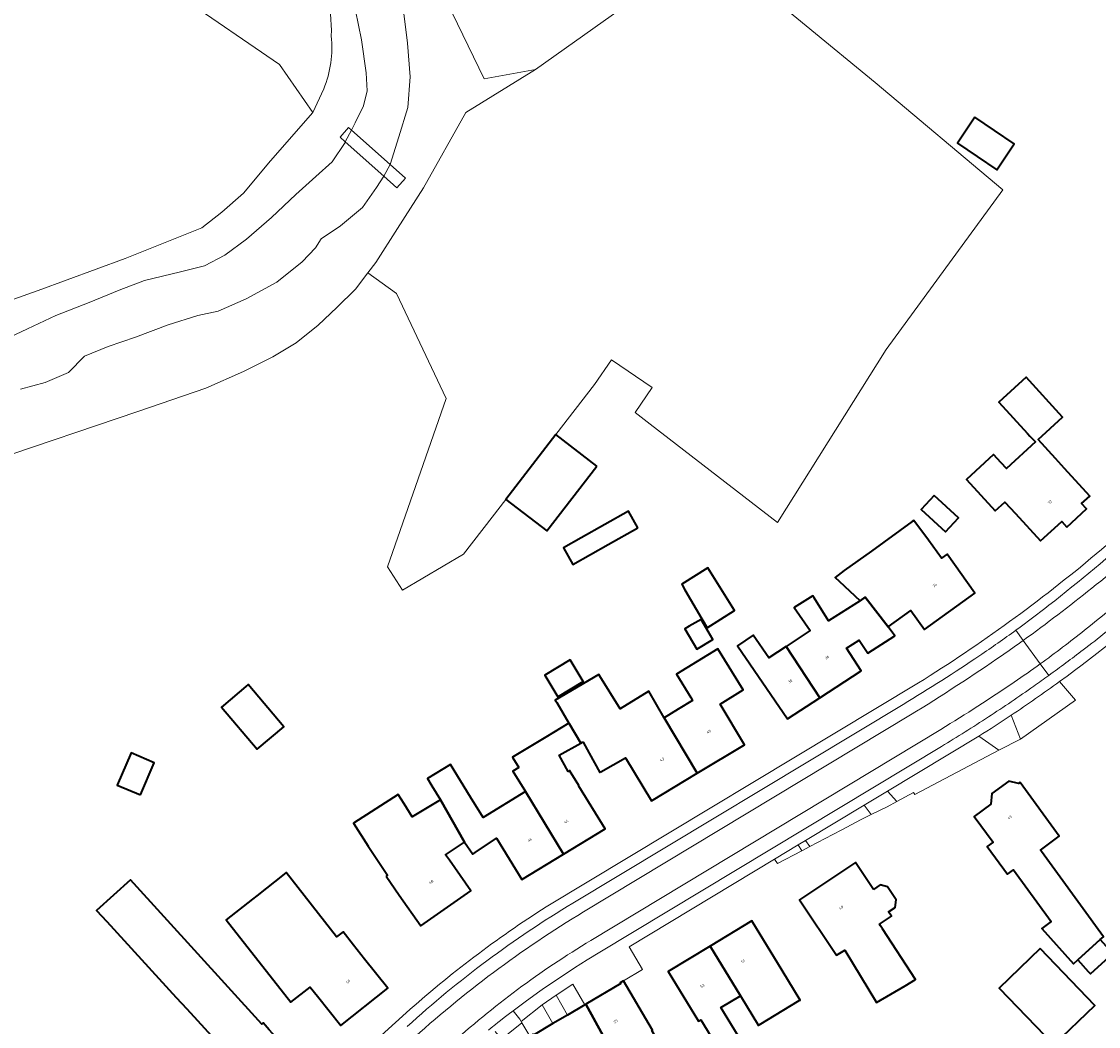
# Model space of a CAD drawing. Header units: metres. Extents: x 201541 to 204988, y 387833 to 394342.
# Tile 42 of 214: x 203693 to 203837, y 389559 to 389694. Entities that reach past the tile are written whole.
import ezdxf
from ezdxf.enums import TextEntityAlignment as Align

# ---------------------------------------------------------------- set-up
doc = ezdxf.new("R2010")
doc.units = ezdxf.units.M
for name, color, linetype, lineweight in [('B-WE-GR-BOS_GEMENGD-GV', 40, 'Continuous', 13), ('B-WE-GR-GROENVOORZIENING-GV', 80, 'Continuous', 18), ('B-WE-GR-HOUTWAL-GV', 40, 'Continuous', 13), ('B-WE-IE-TERREINAFSCHEIDING_KUNSTMATIG_HEKWERK-G', 20, 'IE-TERREINAFSCHEIDING-KUNSTMATIG', 18), ('B-WE-IE-TERREINAFSCHEIDING_KUNSTMATIG_MUUR-G', 90, 'IE-TERREINAFSCHEIDING-KUNSTMATIG-DICHT', 18), ('B-WE-KW-KUNSTWERK_DEK-GV', 170, 'Continuous', 18), ('B-WE-OG-BEBOUWING-GV', 7, 'Continuous', 35), ('B-WE-OG-BEBOUWING-T18', 10, 'Continuous', 18), ('B-WE-OG-TERREIN_ERF-GV', 7, 'Continuous', 18), ('B-WE-OG-WATER-GV', 130, 'Continuous', 18), ('B-WE-OG-WATER_SLOOT-GV', 120, 'Continuous', 18), ('B-WE-VH-ONVERHARD-GV', 252, 'Continuous', 18), ('B-WE-VH-VERHARDING_ASFALT-GV', 252, 'Continuous', 18), ('B-WE-VH-VERHARDING_BETONSTRAATSTEEN-GV', 252, 'Continuous', 18), ('B-WE-VH-VERHARDING_OPEN-GV', 252, 'Continuous', 18), ('B-WE-VH-VERHARDING_TEGEL-GV', 252, 'Continuous', 18)]:
    doc.layers.add(name, color=color, linetype=linetype, lineweight=lineweight)
doc.styles.add('NLCS-ISO-M200-T18', font='NLCS-ISO.ttf', dxfattribs={"height": 0.36})
doc.linetypes.add('IE-TERREINAFSCHEIDING-KUNSTMATIG', pattern='A,4,[82,NLCS.SHX,S=0.75,R=90,X=0,Y=0],4,-2', length=10)
doc.linetypes.add('IE-TERREINAFSCHEIDING-KUNSTMATIG-DICHT', pattern='A,8,-1,[82,NLCS.SHX,S=0.75,R=90,X=0,Y=0],-1', length=10)

msp = doc.modelspace()

# ---------------------------------------------------------------- linework, layer by layer
at = {"layer": 'B-WE-GR-BOS_GEMENGD-GV'}
msp.add_lwpolyline([(203746.559, 389779.47), (203746.833, 389763.445), (203781.218, 389758.515), (203784.274, 389739.218), (203738.333, 389732.974), (203739.569, 389725.772), (203745.193, 389705.26), (203754.474, 389686.08), (203761.371, 389687.331), (203784.711, 389703.952), (203808.099, 389720.608), (203806.712, 389773.707), (203781.378, 389773.213), (203781.185, 389777.626), (203780.819, 389796.08)], close=True, dxfattribs=at)
at = {"layer": 'B-WE-GR-GROENVOORZIENING-GV'}
msp.add_lwpolyline([(203784.711, 389703.952), (203761.371, 389687.331), (203752.02, 389681.596), (203746.352, 389671.509), (203742.893, 389666.064), (203739.957, 389661.505), (203738.915, 389660.115), (203742.74, 389657.341), (203749.39, 389643.271), (203741.529, 389620.763), (203743.536, 389617.603), (203751.734, 389622.465), (203755.539, 389627.391), (203757.382, 389629.777), (203764.076, 389638.444), (203769.248, 389645.14), (203771.521, 389648.482), (203776.986, 389644.765), (203774.693, 389641.393), (203776.715, 389639.827), (203793.74, 389626.667), (203808.316, 389649.838), (203823.922, 389671.241), (203806.806, 389685.584), (203788.327, 389700.824)], dxfattribs=at)
at = {"layer": 'B-WE-GR-HOUTWAL-GV'}
for points in [[(203656.768, 389726.667), (203665.411, 389722.312), (203680.394, 389715.02), (203694.619, 389707.137), (203713.923, 389697.068), (203727.065, 389688.02), (203731.55, 389681.572), (203733.007, 389684.738)], [(203550.125, 389607.286), (203560.541, 389611.616), (203571.331, 389615.712), (203590.184, 389622.018), (203612.094, 389629.355), (203627.414, 389634.587), (203649.843, 389642.092), (203664.228, 389646.781), (203679.281, 389652.267), (203694.791, 389657.757), (203706.432, 389662.015), (203713.994, 389665.082), (203716.666, 389666.131), (203719.374, 389668.245), (203722.275, 389670.794), (203725.889, 389675.107), (203731.55, 389681.572), (203727.065, 389688.02), (203713.923, 389697.068)]]:
    msp.add_lwpolyline(points, dxfattribs=at)
for points in [[(203734.016, 389691.823, 0.1169595), (203731.618, 389703.235)], [(203733.007, 389684.738, 0.1241796), (203734.016, 389691.823)]]:
    msp.add_lwpolyline(points, format="xyb", dxfattribs=at)
at = {"layer": 'B-WE-IE-TERREINAFSCHEIDING_KUNSTMATIG_HEKWERK-G'}
for points in [[(203656.768, 389726.667), (203665.411, 389722.312), (203680.394, 389715.02), (203694.619, 389707.137), (203713.923, 389697.068), (203727.065, 389688.02), (203731.55, 389681.572)], [(203793.74, 389626.667), (203808.316, 389649.838), (203823.922, 389671.241), (203806.806, 389685.584), (203788.327, 389700.824), (203784.711, 389703.952)], [(203761.371, 389687.331), (203752.02, 389681.596), (203746.352, 389671.509), (203742.893, 389666.064), (203739.957, 389661.505), (203738.915, 389660.115)], [(203731.55, 389681.572), (203725.889, 389675.107), (203722.275, 389670.794), (203719.374, 389668.245), (203716.666, 389666.131), (203713.994, 389665.082), (203706.432, 389662.015), (203694.791, 389657.757), (203679.281, 389652.267), (203664.228, 389646.781), (203649.843, 389642.092), (203627.414, 389634.587), (203612.094, 389629.355), (203590.184, 389622.018), (203571.331, 389615.712), (203560.541, 389611.616), (203550.125, 389607.286)], [(203738.915, 389660.115), (203737.268, 389657.917), (203734.769, 389655.474), (203732.256, 389653.084), (203729.318, 389650.756), (203726.2, 389648.862), (203722.269, 389646.885), (203717.22, 389644.675), (203708.12, 389641.542), (203688.562, 389634.96), (203669.753, 389628.55)], [(203741.529, 389620.763), (203749.39, 389643.271), (203742.74, 389657.341), (203738.915, 389660.115)], [(203769.248, 389645.14), (203771.521, 389648.482), (203776.986, 389644.765), (203774.693, 389641.393), (203776.715, 389639.827)], [(203764.076, 389638.444), (203769.248, 389645.14)], [(203757.382, 389629.777), (203764.076, 389638.444)], [(203755.539, 389627.391), (203757.382, 389629.777)], [(203741.529, 389620.763), (203743.536, 389617.603), (203751.734, 389622.465), (203755.539, 389627.391)]]:
    msp.add_lwpolyline(points, dxfattribs=at)
at = {"layer": 'B-WE-IE-TERREINAFSCHEIDING_KUNSTMATIG_MUUR-G'}
for points in [[(203823.382, 389596.196), (203812.153, 389590.261), (203811.966, 389590.546), (203809.745, 389589.326)], [(203804.859, 389586.878), (203802.361, 389585.528)], [(203801.16, 389584.9), (203798.084, 389583.289)], [(203797.015, 389582.73), (203793.729, 389581.009)], [(203798.084, 389583.289), (203797.015, 389582.73)]]:
    msp.add_lwpolyline(points, dxfattribs=at)
at = {"layer": 'B-WE-KW-KUNSTWERK_DEK-GV'}
msp.add_lwpolyline([(203741.054, 389673.058), (203742.791, 389671.511), (203743.932, 389672.792), (203741.901, 389674.6), (203736.714, 389679.218), (203736.325, 389679.565), (203735.184, 389678.284), (203735.894, 389677.652)], close=True, dxfattribs=at)
at = {"layer": 'B-WE-OG-BEBOUWING-GV'}
for points in [[(203820.166, 389680.934), (203817.832, 389677.454), (203823.117, 389673.91), (203825.451, 389677.389)], [(203832.482, 389626.072), (203835.126, 389628.493), (203834.453, 389629.229), (203835.54, 389630.224), (203832.163, 389633.911), (203830.945, 389635.241), (203828.622, 389637.778), (203831.921, 389640.799), (203827.044, 389646.131), (203823.377, 389642.777), (203827.233, 389638.597), (203827.546, 389638.258), (203828.278, 389637.464), (203824.389, 389633.902), (203823.673, 389634.685), (203822.681, 389635.768), (203819.044, 389632.438), (203822.891, 389628.237), (203824.19, 389629.427), (203825.59, 389627.898), (203828.966, 389624.211), (203831.806, 389626.811)], [(203769.549, 389634.217), (203764.076, 389638.444), (203757.382, 389629.777), (203762.854, 389625.55)], [(203814.737, 389630.296), (203812.999, 389628.412), (203816.233, 389625.428), (203817.971, 389627.312)], [(203775.047, 389625.987), (203773.786, 389628.214), (203767.45, 389624.624), (203765.089, 389623.286), (203766.35, 389621.06), (203771.069, 389623.733)], [(203804.793, 389616.216), (203805.494, 389616.666), (203808.575, 389612.73), (203811.616, 389614.912), (203813.443, 389612.341), (203820.146, 389617.221), (203816.439, 389622.422), (203815.699, 389621.888), (203813.949, 389624.313), (203811.982, 389626.962), (203811.792, 389626.825), (203806.321, 389622.867), (203802.694, 389620.243), (203802.254, 389619.924), (203801.447, 389619.34), (203801.992, 389618.831)], [(203784.32, 389612.588), (203788.006, 389614.892), (203784.423, 389620.614), (203780.928, 389618.426), (203781.359, 389617.685), (203783.637, 389613.763)], [(203794.891, 389610.07), (203799.411, 389603.221), (203804.967, 389606.825), (203803.005, 389609.845), (203804.679, 389610.938), (203805.822, 389609.18), (203809.447, 389611.531), (203808.575, 389612.73), (203805.494, 389616.666), (203804.793, 389616.216), (203800.595, 389613.523), (203798.643, 389616.588), (203798.467, 389616.863), (203795.995, 389615.287), (203798.129, 389612.201)], [(203783.518, 389613.695), (203781.915, 389612.787), (203781.326, 389612.46), (203782.946, 389609.711), (203785.079, 389611.027)], [(203799.411, 389603.221), (203794.891, 389610.07), (203792.574, 389608.545), (203790.484, 389611.586), (203788.408, 389610.192), (203795.09, 389600.418)], [(203782.986, 389593.101), (203789.339, 389596.914), (203786.058, 389602.381), (203789.133, 389604.301), (203785.779, 389609.768), (203780.228, 389606.363), (203782.146, 389603.236), (203782.377, 389602.86), (203780.437, 389601.67), (203778.596, 389600.541)], [(203766.01, 389608.284), (203762.607, 389606.234), (203764.34, 389603.357), (203767.742, 389605.407)], [(203770.084, 389593.281), (203773.418, 389595.19), (203776.873, 389589.433), (203782.986, 389593.101), (203778.596, 389600.541), (203776.508, 389604.081), (203772.672, 389601.737), (203769.98, 389606.125), (203769.852, 389606.334), (203764.002, 389602.877), (203764.19, 389602.573), (203765.836, 389599.799), (203765.852, 389599.772), (203767.425, 389597.122), (203767.657, 389597.251), (203767.717, 389597.284), (203768.533, 389595.818), (203769.978, 389593.22)], [(203719.579, 389602.196), (203719.317, 389601.974), (203724.091, 389596.333), (203727.65, 389599.345), (203722.876, 389604.986), (203722.573, 389604.729)], [(203759.117, 389593.894), (203758.328, 389593.41), (203760.005, 389590.654), (203765.103, 389582.274), (203770.667, 389585.674), (203767.172, 389591.39), (203767.131, 389591.457), (203765.909, 389593.457), (203765.744, 389593.357), (203764.542, 389595.521), (203767.425, 389597.122), (203765.852, 389599.772), (203765.836, 389599.799), (203762.731, 389597.936), (203758.263, 389595.255), (203758.318, 389595.167)], [(203708.479, 389590.2), (203710.321, 389594.504), (203707.207, 389595.838), (203705.364, 389591.533)], [(203753.267, 389582.489), (203756.137, 389584.416), (203759.529, 389578.867), (203765.103, 389582.274), (203760.005, 389590.654), (203754.325, 389587.17), (203752.638, 389589.92), (203749.963, 389594.281), (203746.892, 389592.397), (203747.489, 389591.424), (203748.629, 389589.567), (203751.857, 389583.901), (203752.948, 389582.275)], [(203836.929, 389570.831), (203837.37, 389571.231), (203831.221, 389579.67), (203829.07, 389582.623), (203828.934, 389582.81), (203831.469, 389584.676), (203826.241, 389591.881), (203826.02, 389591.719), (203824.72, 389592.05), (203822.44, 389590.402), (203822.305, 389588.984), (203820.059, 389587.33), (203822.601, 389583.877), (203821.816, 389583.299), (203824.55, 389579.584), (203825.334, 389580.162), (203830.404, 389573.273), (203829.131, 389572.335), (203833.367, 389567.604), (203833.947, 389568.13)], [(203741.342, 389579.345), (203743.124, 389576.797), (203745.989, 389572.7), (203752.679, 389577.378), (203749.818, 389581.469), (203749.312, 389582.192), (203751.857, 389583.901), (203748.629, 389589.567), (203744.86, 389587.255), (203743.778, 389589.018), (203742.959, 389590.282), (203736.979, 389586.407), (203738.969, 389583.336), (203741.543, 389579.468)], [(203806.586, 389577.564), (203804.17, 389581.181), (203796.673, 389576.173), (203801.63, 389568.75), (203802.777, 389569.443), (203807.004, 389562.419), (203810.854, 389564.641), (203812.227, 389565.513), (203807.82, 389572.281), (203807.556, 389572.699), (203807.417, 389572.9), (203808.997, 389573.955), (203808.603, 389574.546), (203809.484, 389575.134), (203809.647, 389576.169), (203808.492, 389577.899), (203807.476, 389578.158)], [(203732.177, 389563.249), (203735.302, 389559.321), (203741.585, 389564.322), (203738.475, 389568.23), (203737.006, 389570.076), (203735.586, 389571.897), (203734.735, 389571.226), (203727.978, 389579.803), (203727.695, 389579.58), (203724.037, 389576.698), (203723.478, 389576.258), (203719.939, 389573.47), (203728.613, 389562.459), (203731.19, 389564.489)], [(203718.323, 389552.012), (203723.22, 389546.564), (203730.658, 389553.312), (203725.703, 389558.774), (203724.886, 389559.675), (203724.701, 389559.507), (203707.142, 389578.861), (203702.585, 389574.752), (203703.969, 389573.242), (203713.271, 389563.083), (203714.672, 389561.553), (203718.469, 389557.407), (203715.71, 389554.964)], [(203791.292, 389559.414), (203796.634, 389562.665), (203796.766, 389562.745), (203794.351, 389566.714), (203790.311, 389573.353), (203784.735, 389569.959), (203788.775, 389563.32), (203791.19, 389559.352)], [(203833.947, 389568.13), (203835.344, 389566.588), (203835.66, 389566.239), (203838.632, 389568.996), (203836.929, 389570.831)], [(203788.775, 389563.32), (203784.735, 389569.959), (203779.129, 389566.548), (203783.169, 389559.909), (203783.488, 389560.103), (203785.798, 389556.307), (203788.476, 389557.937), (203786.166, 389561.733)], [(203828.93, 389569.63), (203823.42, 389564.337), (203830.721, 389556.737), (203836.231, 389562.031)], [(203773.131, 389565.309), (203772.697, 389565.05), (203772.762, 389564.94), (203768.089, 389562.187), (203772.479, 389554.228), (203771.567, 389553.688), (203773.451, 389550.492), (203779.16, 389553.857), (203779.609, 389554.122), (203776.92, 389558.684), (203777.006, 389558.735)], [(203767.962, 389562.112), (203765.632, 389560.74), (203763.677, 389559.589), (203761.071, 389558.054), (203761.011, 389558.156), (203760.585, 389557.91), (203767.15, 389546.778), (203773.451, 389550.492), (203771.567, 389553.688), (203772.479, 389554.228), (203768.089, 389562.187)]]:
    msp.add_lwpolyline(points, close=True, dxfattribs=at)
at = {"layer": 'B-WE-OG-TERREIN_ERF-GV'}
for points in [[(203788.327, 389700.824), (203806.806, 389685.584), (203823.922, 389671.241), (203808.316, 389649.838), (203793.74, 389626.667), (203776.715, 389639.827), (203774.693, 389641.393), (203776.986, 389644.765), (203771.521, 389648.482), (203769.248, 389645.14), (203764.076, 389638.444), (203769.549, 389634.217), (203762.854, 389625.55), (203757.382, 389629.777), (203755.539, 389627.391), (203751.734, 389622.465), (203743.536, 389617.603), (203741.529, 389620.763), (203749.39, 389643.271), (203742.74, 389657.341), (203738.915, 389660.115), (203737.268, 389657.917), (203734.769, 389655.474), (203732.256, 389653.084), (203729.318, 389650.756), (203726.2, 389648.862), (203722.269, 389646.885), (203717.22, 389644.675), (203708.12, 389641.542), (203688.562, 389634.96)], [(203762.786, 389575.23), (203812.613, 389605.195)], [(203831.488, 389605.386), (203833.632, 389602.9), (203826.265, 389597.653), (203823.382, 389596.196), (203812.153, 389590.261), (203811.966, 389590.546), (203809.745, 389589.326), (203808.424, 389588.6), (203806.283, 389587.566), (203804.859, 389586.878), (203802.361, 389585.528), (203801.16, 389584.9), (203798.084, 389583.289), (203797.015, 389582.73), (203793.729, 389581.009), (203793.363, 389581.613), (203773.873, 389569.877), (203775.675, 389566.843), (203773.131, 389565.309), (203777.006, 389558.735)], [(203699.696, 389520.651), (203699.833, 389520.773), (203701.063, 389521.866), (203713.668, 389533.412), (203713.178, 389533.826), (203720.962, 389540.871), (203721.252, 389540.588), (203725.291, 389544.259), (203728.472, 389547.312), (203728.605, 389547.435), (203729.209, 389547.995), (203735.658, 389553.976), (203735.935, 389553.664), (203744.024, 389561.017)], [(203760.585, 389557.91), (203759.529, 389559.705), (203756.819, 389557.504), (203756.641, 389557.359), (203757.754, 389555.445), (203764.945, 389541.959), (203768.449, 389543.896), (203770.208, 389540.713), (203771.553, 389541.457), (203774.079, 389536.887), (203773.541, 389536.59), (203770.316, 389534.807), (203769.23, 389534.206), (203765.801, 389540.411), (203765.318, 389540.185), (203776.917, 389516.435), (203788.498, 389518.907), (203789.662, 389516.494), (203790.786, 389516.587), (203803.91, 389517.672), (203804.544, 389517.977), (203815.047, 389523.03), (203826.24, 389528.585), (203845.415, 389538.069)]]:
    msp.add_lwpolyline(points, dxfattribs=at)
for points in [[(203820.166, 389680.934), (203825.451, 389677.389), (203823.117, 389673.91), (203817.832, 389677.454)], [(203832.163, 389633.911), (203835.54, 389630.224), (203834.453, 389629.229), (203835.126, 389628.493), (203832.482, 389626.072), (203831.806, 389626.811), (203828.966, 389624.211), (203825.59, 389627.898), (203824.19, 389629.427), (203822.891, 389628.237), (203819.044, 389632.438), (203822.681, 389635.768), (203823.673, 389634.685), (203824.389, 389633.902), (203828.278, 389637.464), (203827.546, 389638.258), (203827.233, 389638.597), (203823.377, 389642.777), (203827.044, 389646.131), (203831.921, 389640.799), (203828.622, 389637.778), (203830.945, 389635.241)], [(203817.971, 389627.312), (203816.233, 389625.428), (203812.999, 389628.412), (203814.737, 389630.296)], [(203767.45, 389624.624), (203773.786, 389628.214), (203775.047, 389625.987), (203771.069, 389623.733), (203766.35, 389621.06), (203765.089, 389623.286)], [(203798.643, 389616.588), (203800.595, 389613.523), (203804.793, 389616.216), (203801.992, 389618.831), (203801.447, 389619.34), (203802.254, 389619.924), (203802.694, 389620.243), (203806.321, 389622.867), (203811.792, 389626.825), (203811.982, 389626.962), (203813.949, 389624.313), (203815.699, 389621.888), (203816.439, 389622.422), (203820.146, 389617.221), (203813.443, 389612.341), (203811.616, 389614.912), (203808.575, 389612.73), (203809.447, 389611.531), (203805.822, 389609.18), (203804.679, 389610.938), (203803.005, 389609.845), (203804.967, 389606.825), (203799.411, 389603.221), (203795.09, 389600.418), (203788.408, 389610.192), (203790.484, 389611.586), (203792.574, 389608.545), (203794.891, 389610.07), (203798.129, 389612.201), (203795.995, 389615.287), (203798.467, 389616.863)], [(203783.637, 389613.763), (203781.359, 389617.685), (203780.928, 389618.426), (203784.423, 389620.614), (203788.006, 389614.892), (203784.32, 389612.588)], [(203785.079, 389611.027), (203782.946, 389609.711), (203781.326, 389612.46), (203781.915, 389612.787), (203783.518, 389613.695)], [(203749.818, 389581.469), (203752.679, 389577.378), (203745.989, 389572.7), (203743.124, 389576.797), (203741.342, 389579.345), (203741.543, 389579.468), (203738.969, 389583.336), (203736.979, 389586.407), (203742.959, 389590.282), (203743.778, 389589.018), (203744.86, 389587.255), (203748.629, 389589.567), (203747.489, 389591.424), (203746.892, 389592.397), (203749.963, 389594.281), (203752.638, 389589.92), (203754.325, 389587.17), (203760.005, 389590.654), (203758.328, 389593.41), (203759.117, 389593.894), (203758.318, 389595.167), (203758.263, 389595.255), (203762.731, 389597.936), (203765.836, 389599.799), (203764.19, 389602.573), (203764.002, 389602.877), (203769.852, 389606.334), (203769.98, 389606.125), (203772.672, 389601.737), (203776.508, 389604.081), (203778.596, 389600.541), (203780.437, 389601.67), (203782.377, 389602.86), (203782.146, 389603.236), (203780.228, 389606.363), (203785.779, 389609.768), (203789.133, 389604.301), (203786.058, 389602.381), (203789.339, 389596.914), (203782.986, 389593.101), (203776.873, 389589.433), (203773.418, 389595.19), (203770.084, 389593.281), (203769.978, 389593.22), (203768.533, 389595.818), (203767.717, 389597.284), (203767.657, 389597.251), (203767.425, 389597.122), (203764.542, 389595.521), (203765.744, 389593.357), (203765.909, 389593.457), (203767.131, 389591.457), (203767.172, 389591.39), (203770.667, 389585.674), (203765.103, 389582.274), (203759.529, 389578.867), (203756.137, 389584.416), (203753.267, 389582.489), (203752.948, 389582.275), (203751.857, 389583.901), (203749.312, 389582.192)], [(203766.01, 389608.284), (203767.742, 389605.407), (203764.34, 389603.357), (203762.607, 389606.234)], [(203722.573, 389604.729), (203722.876, 389604.986), (203727.65, 389599.345), (203724.091, 389596.333), (203719.317, 389601.974), (203719.579, 389602.196)], [(203708.479, 389590.2), (203705.364, 389591.533), (203707.207, 389595.838), (203710.321, 389594.504)], [(203835.344, 389566.588), (203833.947, 389568.13), (203833.367, 389567.604), (203829.131, 389572.335), (203830.404, 389573.273), (203825.334, 389580.162), (203824.55, 389579.584), (203821.816, 389583.299), (203822.601, 389583.877), (203820.059, 389587.33), (203822.305, 389588.984), (203822.44, 389590.402), (203824.72, 389592.05), (203826.02, 389591.719), (203826.241, 389591.881), (203831.469, 389584.676), (203828.934, 389582.81), (203829.07, 389582.623), (203831.221, 389579.67), (203837.37, 389571.231), (203836.929, 389570.831), (203838.632, 389568.996), (203835.66, 389566.239)], [(203807.82, 389572.281), (203812.227, 389565.513), (203810.854, 389564.641), (203807.004, 389562.419), (203802.777, 389569.443), (203801.63, 389568.75), (203796.673, 389576.173), (203804.17, 389581.181), (203806.586, 389577.564), (203807.476, 389578.158), (203808.492, 389577.899), (203809.647, 389576.169), (203809.484, 389575.134), (203808.603, 389574.546), (203808.997, 389573.955), (203807.417, 389572.9), (203807.556, 389572.699)], [(203734.735, 389571.226), (203735.586, 389571.897), (203737.006, 389570.076), (203738.475, 389568.23), (203741.585, 389564.322), (203735.302, 389559.321), (203732.177, 389563.249), (203731.19, 389564.489), (203728.613, 389562.459), (203719.939, 389573.47), (203723.478, 389576.258), (203724.037, 389576.698), (203727.695, 389579.58), (203727.978, 389579.803)], [(203725.703, 389558.774), (203730.658, 389553.312), (203723.22, 389546.564), (203718.323, 389552.012), (203715.71, 389554.964), (203718.469, 389557.407), (203714.672, 389561.553), (203713.271, 389563.083), (203703.969, 389573.242), (203702.585, 389574.752), (203707.142, 389578.861), (203724.701, 389559.507), (203724.886, 389559.675)], [(203796.634, 389562.665), (203791.292, 389559.414), (203791.19, 389559.352), (203788.775, 389563.32), (203786.166, 389561.733), (203788.476, 389557.937), (203785.798, 389556.307), (203783.488, 389560.103), (203783.169, 389559.909), (203779.129, 389566.548), (203784.735, 389569.959), (203790.311, 389573.353), (203794.351, 389566.714), (203796.766, 389562.745)], [(203828.93, 389569.63), (203836.231, 389562.031), (203830.721, 389556.737), (203823.42, 389564.337)], [(203765.632, 389560.74), (203767.962, 389562.112), (203766.334, 389564.89), (203764.107, 389563.416)], [(203762.24, 389562.087), (203759.417, 389559.896), (203759.529, 389559.705), (203760.585, 389557.91), (203761.011, 389558.156), (203761.071, 389558.054), (203763.677, 389559.589)]]:
    msp.add_lwpolyline(points, close=True, dxfattribs=at)
for points in [[(203836.415, 389622.481, 0.0390124), (203857.039, 389642.563)], [(203812.613, 389605.195, 0.0350604), (203836.415, 389622.481)], [(203847.115, 389618.039, -0.0257958), (203831.488, 389605.386)], [(203744.024, 389561.017, -0.0406508), (203762.786, 389575.23)]]:
    msp.add_lwpolyline(points, format="xyb", dxfattribs=at)
at = {"layer": 'B-WE-OG-WATER-GV'}
for points in [[(203692.401, 389644.55), (203695.723, 389645.405), (203698.82, 389646.744), (203700.997, 389648.964), (203704.128, 389650.239), (203707.807, 389651.493), (203712.182, 389653.166), (203716.162, 389654.407), (203718.89, 389654.988), (203722.627, 389656.615), (203726.741, 389658.877), (203730.115, 389661.58), (203731.882, 389663.471), (203732.652, 389664.682), (203735.251, 389666.402), (203738.18, 389668.853), (203740.067, 389671.55), (203741.054, 389673.058), (203741.901, 389674.6), (203743.04, 389678.329), (203744.254, 389682.244), (203744.563, 389686.355), (203744.23, 389690.877), (203743.439, 389697.026)], [(203737.278, 389695.242), (203738.067, 389691.324), (203738.698, 389686.894), (203738.796, 389684.462), (203738.337, 389682.469), (203737.218, 389680.18), (203736.714, 389679.218), (203735.894, 389677.652), (203735.852, 389677.573), (203734.153, 389674.972), (203731.944, 389672.999), (203729.255, 389670.592), (203726.007, 389667.507), (203722.65, 389664.616), (203719.78, 389662.453), (203717.05, 389661.056), (203713.843, 389660.256), (203709.014, 389659.075), (203705.636, 389657.769), (203701.6, 389656.116), (203697.147, 389654.395), (203693.329, 389652.629), (203689.441, 389650.777)]]:
    msp.add_lwpolyline(points, dxfattribs=at)
at = {"layer": 'B-WE-OG-WATER_SLOOT-GV'}
for points in [[(203688.562, 389634.96), (203708.12, 389641.542), (203717.22, 389644.675), (203722.269, 389646.885), (203726.2, 389648.862), (203729.318, 389650.756), (203732.256, 389653.084), (203734.769, 389655.474), (203737.268, 389657.917), (203738.915, 389660.115), (203739.957, 389661.505), (203742.893, 389666.064), (203746.352, 389671.509), (203752.02, 389681.596), (203761.371, 389687.331), (203754.474, 389686.08), (203745.193, 389705.26)], [(203743.439, 389697.026), (203744.23, 389690.877), (203744.563, 389686.355), (203744.254, 389682.244), (203743.04, 389678.329), (203741.901, 389674.6), (203741.054, 389673.058), (203740.067, 389671.55), (203738.18, 389668.853), (203735.251, 389666.402), (203732.652, 389664.682), (203731.882, 389663.471), (203730.115, 389661.58), (203726.741, 389658.877), (203722.627, 389656.615), (203718.89, 389654.988), (203716.162, 389654.407), (203712.182, 389653.166), (203707.807, 389651.493), (203704.128, 389650.239), (203700.997, 389648.964), (203698.82, 389646.744), (203695.723, 389645.405), (203692.401, 389644.55)], [(203689.441, 389650.777), (203693.329, 389652.629), (203697.147, 389654.395), (203701.6, 389656.116), (203705.636, 389657.769), (203709.014, 389659.075), (203713.843, 389660.256), (203717.05, 389661.056), (203719.78, 389662.453), (203722.65, 389664.616), (203726.007, 389667.507), (203729.255, 389670.592), (203731.944, 389672.999), (203734.153, 389674.972), (203735.852, 389677.573), (203735.894, 389677.652), (203736.714, 389679.218), (203737.218, 389680.18), (203738.337, 389682.469), (203738.796, 389684.462), (203738.698, 389686.894), (203738.067, 389691.324), (203737.278, 389695.242)], [(203733.007, 389684.738), (203731.55, 389681.572), (203725.889, 389675.107), (203722.275, 389670.794), (203719.374, 389668.245), (203716.666, 389666.131), (203713.994, 389665.082), (203706.432, 389662.015), (203694.791, 389657.757), (203679.281, 389652.267), (203664.228, 389646.781), (203649.843, 389642.092), (203627.414, 389634.587), (203612.094, 389629.355), (203590.184, 389622.018), (203571.331, 389615.712), (203560.541, 389611.616), (203550.125, 389607.286)]]:
    msp.add_lwpolyline(points, dxfattribs=at)
for points in [[(203731.618, 389703.235, -0.1169595), (203734.016, 389691.823)], [(203734.016, 389691.823, -0.1241796), (203733.007, 389684.738)]]:
    msp.add_lwpolyline(points, format="xyb", dxfattribs=at)
at = {"layer": 'B-WE-VH-ONVERHARD-GV'}
msp.add_lwpolyline([(203825.039, 389600.889), (203826.265, 389597.653), (203833.632, 389602.9), (203831.488, 389605.386)], dxfattribs=at)
msp.add_lwpolyline([(203831.488, 389605.386, -0.0102474), (203825.039, 389600.889)], format="xyb", dxfattribs=at)
for points in [[(203809.745, 389589.326), (203811.966, 389590.546), (203812.153, 389590.261), (203823.382, 389596.196), (203820.701, 389598.074), (203808.484, 389590.718)], [(203802.361, 389585.528), (203804.859, 389586.878), (203806.283, 389587.566), (203805.347, 389588.829), (203797.503, 389584.106), (203798.084, 389583.289), (203801.16, 389584.9)], [(203793.363, 389581.613), (203793.729, 389581.009), (203797.015, 389582.73), (203796.506, 389583.505)]]:
    msp.add_lwpolyline(points, close=True, dxfattribs=at)
at = {"layer": 'B-WE-VH-VERHARDING_ASFALT-GV'}
for points in [[(203842.171, 389625.657, -0.0151297), (203830.081, 389615.604)], [(203845.062, 389625.759, -0.015612), (203835.831, 389617.889)], [(203835.831, 389617.889, 0.015612), (203845.062, 389625.759)], [(203834.846, 389612.253, 0.0162857), (203847.453, 389622.976)], [(203847.453, 389622.976, -0.0162857), (203834.846, 389612.253)], [(203835.831, 389617.889, -0.0121292), (203826.653, 389610.901)], [(203826.653, 389610.901, 0.0121292), (203835.831, 389617.889)], [(203830.081, 389615.604, -0.0084907), (203825.664, 389612.267)], [(203834.649, 389609.616, 0.0113188), (203840.796, 389614.522)], [(203825.664, 389612.267, -0.008206), (203820.816, 389608.863)], [(203828.923, 389607.762, 0.0118808), (203834.846, 389612.253)], [(203834.846, 389612.253, -0.0118808), (203828.923, 389607.762)], [(203823.886, 389608.929, 0.0035924), (203826.653, 389610.901)], [(203826.653, 389610.901, -0.0035924), (203823.886, 389608.929)], [(203830.052, 389606.203, 0.0060142), (203834.649, 389609.616)], [(203820.816, 389608.863, -0.0136349), (203810.555, 389602.325)], [(203811.558, 389600.927, 0.0132863), (203823.886, 389608.929)], [(203823.886, 389608.929, -0.0132863), (203811.558, 389600.927)], [(203825.448, 389605.326, 0.0069303), (203828.923, 389607.762)], [(203828.923, 389607.762, -0.0069303), (203825.448, 389605.326)], [(203815.614, 389598.99, 0.0126143), (203825.448, 389605.326)], [(203825.448, 389605.326, -0.0126143), (203815.614, 389598.99)], [(203828.057, 389604.776, 0.0023695), (203830.052, 389606.203)], [(203821.976, 389600.646, 0.009508), (203828.057, 389604.776)], [(203815.69, 389596.706, 0.0088299), (203821.976, 389600.646)], [(203766.334, 389575.713, 0.0491253), (203744.183, 389559.209)], [(203744.501, 389557.167, -0.0493868), (203767.792, 389574.553)], [(203767.792, 389574.553, 0.0493868), (203744.501, 389557.167)], [(203749.832, 389556.657, -0.0484628), (203768.752, 389570.732)], [(203768.752, 389570.732, 0.0484628), (203749.832, 389556.657)]]:
    msp.add_lwpolyline(points, format="xyb", dxfattribs=at)
for points in [[(203826.653, 389610.901), (203825.664, 389612.267)], [(203825.664, 389612.267), (203826.653, 389610.901)], [(203828.923, 389607.762), (203826.653, 389610.901)], [(203826.653, 389610.901), (203828.923, 389607.762)], [(203830.052, 389606.203), (203828.923, 389607.762)], [(203828.923, 389607.762), (203830.052, 389606.203)], [(203810.555, 389602.325), (203766.334, 389575.713)], [(203767.792, 389574.553), (203811.558, 389600.927)], [(203811.558, 389600.927), (203767.792, 389574.553)], [(203768.752, 389570.732), (203815.614, 389598.99)], [(203815.614, 389598.99), (203768.752, 389570.732)], [(203755.064, 389558.725), (203755.429, 389559.02), (203755.989, 389559.468), (203756.332, 389559.738), (203756.665, 389559.999), (203757.178, 389560.402), (203757.885, 389560.945), (203758.188, 389561.177), (203758.377, 389561.322), (203759.982, 389562.519), (203761.604, 389563.692), (203762.236, 389564.138), (203763.244, 389564.839), (203764.902, 389565.962), (203766.576, 389567.059), (203768.267, 389568.131), (203769.974, 389569.177), (203815.69, 389596.706)]]:
    msp.add_lwpolyline(points, dxfattribs=at)
at = {"layer": 'B-WE-VH-VERHARDING_BETONSTRAATSTEEN-GV'}
msp.add_lwpolyline([(203825.039, 389600.889, -0.0065989), (203820.701, 389598.074)], format="xyb", dxfattribs=at)
for points in [[(203823.382, 389596.196), (203826.265, 389597.653), (203825.039, 389600.889)], [(203820.701, 389598.074), (203823.382, 389596.196)]]:
    msp.add_lwpolyline(points, dxfattribs=at)
for points in [[(203809.745, 389589.326), (203808.484, 389590.718), (203805.347, 389588.829), (203806.283, 389587.566), (203808.424, 389588.6)], [(203797.015, 389582.73), (203798.084, 389583.289), (203797.503, 389584.106), (203796.506, 389583.505)]]:
    msp.add_lwpolyline(points, close=True, dxfattribs=at)
at = {"layer": 'B-WE-VH-VERHARDING_OPEN-GV'}
for points in [[(203758.377, 389561.322), (203758.188, 389561.177), (203757.885, 389560.945), (203757.178, 389560.402), (203756.665, 389559.999), (203756.332, 389559.738), (203755.989, 389559.468), (203755.429, 389559.02), (203755.064, 389558.725)], [(203755.934, 389558.516), (203756.819, 389557.504), (203759.529, 389559.705), (203759.417, 389559.896), (203759.246, 389560.186), (203758.377, 389561.322)]]:
    msp.add_lwpolyline(points, dxfattribs=at)
at = {"layer": 'B-WE-VH-VERHARDING_TEGEL-GV'}
for points in [[(203857.039, 389642.563, -0.0390124), (203836.415, 389622.481)], [(203830.081, 389615.604, 0.0151297), (203842.171, 389625.657)], [(203836.415, 389622.481, -0.0350604), (203812.613, 389605.195)], [(203831.488, 389605.386, 0.0257958), (203847.115, 389618.039)], [(203825.664, 389612.267, 0.0084907), (203830.081, 389615.604)], [(203840.796, 389614.522, -0.0113188), (203834.649, 389609.616)], [(203820.816, 389608.863, 0.008206), (203825.664, 389612.267)], [(203834.649, 389609.616, -0.0060142), (203830.052, 389606.203)], [(203810.555, 389602.325, 0.0136349), (203820.816, 389608.863)], [(203825.039, 389600.889, 0.0102474), (203831.488, 389605.386)], [(203830.052, 389606.203, -0.0023695), (203828.057, 389604.776)], [(203828.057, 389604.776, -0.009508), (203821.976, 389600.646)], [(203820.701, 389598.074, 0.0065989), (203825.039, 389600.889)], [(203821.976, 389600.646, -0.0088299), (203815.69, 389596.706)], [(203762.786, 389575.23, 0.0406508), (203744.024, 389561.017)], [(203744.183, 389559.209, -0.0491253), (203766.334, 389575.713)]]:
    msp.add_lwpolyline(points, format="xyb", dxfattribs=at)
for points in [[(203812.613, 389605.195), (203762.786, 389575.23)], [(203766.334, 389575.713), (203810.555, 389602.325)], [(203815.69, 389596.706), (203769.974, 389569.177), (203768.267, 389568.131), (203766.576, 389567.059), (203764.902, 389565.962), (203763.244, 389564.839), (203762.236, 389564.138), (203761.604, 389563.692), (203759.982, 389562.519), (203758.377, 389561.322), (203759.246, 389560.186), (203759.417, 389559.896), (203762.24, 389562.087), (203764.107, 389563.416), (203766.334, 389564.89), (203767.962, 389562.112), (203768.089, 389562.187), (203772.762, 389564.94), (203772.697, 389565.05), (203773.131, 389565.309), (203775.675, 389566.843), (203773.873, 389569.877), (203793.363, 389581.613), (203796.506, 389583.505), (203797.503, 389584.106), (203805.347, 389588.829), (203808.484, 389590.718), (203820.701, 389598.074)], [(203744.024, 389561.017), (203735.935, 389553.664), (203729.433, 389547.754), (203728.823, 389547.199), (203721.396, 389540.448), (203720.525, 389539.656), (203716.006, 389535.549), (203715.264, 389534.874), (203713.668, 389533.412), (203701.063, 389521.866), (203699.833, 389520.773)]]:
    msp.add_lwpolyline(points, dxfattribs=at)
msp.add_lwpolyline([(203764.107, 389563.416), (203762.24, 389562.087), (203763.677, 389559.589), (203765.632, 389560.74)], close=True, dxfattribs=at)

# ---------------------------------------------------------------- texts
at = {"layer": 'B-WE-OG-BEBOUWING-T18', "style": 'NLCS-ISO-M200-T18'}
for s, rotation, p in [('32', 42.5, (203830.227, 389629.43)), ('34', 36, (203814.802, 389618.278)), ('36', 32.9, (203800.383, 389608.619)), ('38', 32.9, (203795.449, 389605.419)), ('40', 30.9, (203784.525, 389598.69)), ('42', 30.9, (203778.292, 389594.949)), ('44', 31.4, (203765.479, 389586.664)), ('45', 36.3, (203824.863, 389587.218)), ('46', 31.4, (203760.581, 389584.198)), ('48', 34.9, (203747.387, 389578.559)), ('49', 33.7, (203802.292, 389575.116)), ('51', 31.3, (203789.138, 389567.957)), ('50', 38.5, (203736.282, 389565.213)), ('53', 31.3, (203783.691, 389564.642)), ('55', 30.5, (203772.091, 389559.902))]:
    msp.add_text(s, height=0.36, rotation=rotation, dxfattribs=at).set_placement(p, align=Align.MIDDLE)

doc.saveas('drawing.dxf')
